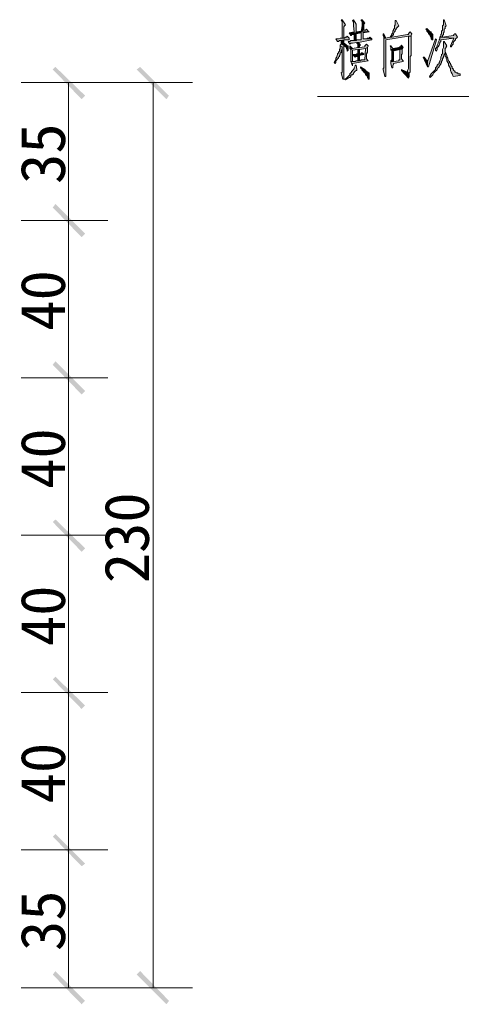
# Model space of a CAD drawing. Extents: x 566443 to 590371, y 3845226 to 3876576.
# Tile 125 of 221: x 586568 to 586590, y 3853918 to 3853966. Entities that reach past the tile are written whole.
import ezdxf

# ---------------------------------------------------------------- set-up
doc = ezdxf.new("R2010")
doc.units = 0
doc.layers.add('C00-00-00', color=7, linetype='CONTINUOUS')
doc.styles.get("Standard").update_dxf_attribs({"font": 'rs.shx', "bigfont": 'hztxt.shx'})

msp = doc.modelspace()

# ---------------------------------------------------------------- hatches: boundary and pattern name
at = {"layer": 'C00-00-00'}
h = msp.add_hatch(color=256, dxfattribs=at)
h.dxf.hatch_style = 2
h.paths.add_polyline_path([(586584.047, 3853965.502), (586584.004, 3853965.502), (586584.047, 3853965.417), (586584.047, 3853964.613), (586584.131, 3853964.613), (586584.131, 3853964.74), (586584.131, 3853964.782), (586584.131, 3853965.163), (586584.174, 3853965.205), (586584.216, 3853965.248)])
h = msp.add_hatch(color=256, dxfattribs=at)
h.dxf.hatch_style = 2
h.paths.add_polyline_path([(586584.597, 3853965.502), (586584.555, 3853965.459), (586584.597, 3853965.375), (586584.597, 3853965.205), (586584.639, 3853964.909), (586584.385, 3853964.867), (586584.978, 3853964.867), (586584.978, 3853964.528), (586584.766, 3853964.528), (586584.724, 3853964.486), (586584.47, 3853964.486), (586584.428, 3853964.443), (586584.343, 3853964.443), (586584.428, 3853964.316), (586584.47, 3853964.359), (586584.555, 3853964.359), (586584.766, 3853964.401), (586584.851, 3853964.401), (586585.486, 3853964.528), (586585.486, 3853964.57), (586585.063, 3853964.57), (586585.063, 3853964.867), (586585.359, 3853964.909), (586584.724, 3853964.909), (586584.724, 3853964.994), (586584.724, 3853965.29)])
h = msp.add_hatch(color=256, dxfattribs=at)
h.dxf.hatch_style = 2
h.paths.add_polyline_path([(586585.02, 3853965.502), (586584.978, 3853965.502), (586584.978, 3853965.459), (586585.02, 3853965.417), (586585.02, 3853965.205), (586584.978, 3853964.951), (586585.105, 3853964.994), (586585.105, 3853965.29), (586585.147, 3853965.332)])
h = msp.add_hatch(color=256, dxfattribs=at)
h.dxf.hatch_style = 2
h.paths.add_polyline_path([(586586.671, 3853965.459), (586586.629, 3853965.459), (586586.629, 3853965.417), (586586.629, 3853965.248), (586586.587, 3853965.205), (586586.587, 3853965.078), (586586.544, 3853965.036), (586586.544, 3853964.994), (586586.502, 3853964.951), (586586.502, 3853964.867), (586586.46, 3853964.824), (586586.46, 3853964.782), (586586.417, 3853964.697), (586586.375, 3853964.655), (586586.46, 3853964.655), (586586.46, 3853964.697), (586586.502, 3853964.74), (586586.544, 3853964.782), (586586.544, 3853964.824), (586586.587, 3853964.909), (586586.629, 3853964.951), (586586.629, 3853964.994), (586586.671, 3853965.036), (586586.671, 3853965.078), (586586.714, 3853965.121), (586586.756, 3853965.163), (586586.798, 3853965.205)])
h = msp.add_hatch(color=256, dxfattribs=at)
h.dxf.hatch_style = 2
h.paths.add_polyline_path([(586588.957, 3853965.502), (586588.957, 3853965.248), (586588.915, 3853965.205), (586588.915, 3853964.994), (586588.873, 3853964.951), (586588.873, 3853964.824), (586588.83, 3853964.782), (586588.83, 3853964.697), (586588.788, 3853964.655), (586588.915, 3853964.655), (586588.915, 3853964.697), (586588.915, 3853964.74), (586588.957, 3853964.782), (586588.957, 3853964.824), (586588.957, 3853964.867), (586589, 3853964.909), (586589, 3853965.036), (586589.042, 3853965.078), (586589.042, 3853965.163), (586589.084, 3853965.205), (586589, 3853965.502)])
h = msp.add_hatch(color=256, dxfattribs=at)
h.dxf.hatch_style = 2
h.paths.add_polyline_path([(586585.232, 3853965.036), (586585.19, 3853964.994), (586585.105, 3853964.994), (586584.978, 3853964.951), (586584.724, 3853964.909), (586585.359, 3853964.909), (586585.317, 3853964.951)])
h = msp.add_hatch(color=256, dxfattribs=at)
h.dxf.hatch_style = 2
h.paths.add_polyline_path([(586588.153, 3853965.078), (586588.111, 3853965.036), (586588.153, 3853964.994), (586588.153, 3853964.951), (586588.195, 3853964.909), (586588.238, 3853964.867), (586588.238, 3853964.824), (586588.28, 3853964.782), (586588.322, 3853964.74), (586588.322, 3853964.697), (586588.365, 3853964.613), (586588.365, 3853964.57), (586588.407, 3853964.528), (586588.449, 3853964.528), (586588.449, 3853964.57), (586588.449, 3853964.782), (586588.407, 3853964.824), (586588.365, 3853964.867), (586588.365, 3853964.909), (586588.322, 3853964.909), (586588.28, 3853964.951), (586588.238, 3853964.994), (586588.195, 3853965.036)])
h = msp.add_hatch(color=256, dxfattribs=at)
h.dxf.hatch_style = 2
h.paths.add_polyline_path([(586584.301, 3853964.697), (586584.258, 3853964.655), (586584.216, 3853964.655), (586584.174, 3853964.613), (586583.962, 3853964.613), (586583.877, 3853964.57), (586583.75, 3853964.57), (586583.835, 3853964.443), (586583.877, 3853964.443), (586583.92, 3853964.486), (586584.004, 3853964.486), (586584.131, 3853964.528), (586584.385, 3853964.528), (586584.385, 3853964.613)])
h = msp.add_hatch(color=256, dxfattribs=at)
h.dxf.hatch_style = 2
h.paths.add_polyline_path([(586584.131, 3853964.528), (586584.004, 3853964.486), (586584.004, 3853964.316), (586584.131, 3853964.274), (586584.174, 3853964.274), (586584.174, 3853964.232), (586584.216, 3853964.189), (586584.258, 3853964.147), (586584.258, 3853964.105), (586584.301, 3853964.02), (586584.301, 3853963.978), (586584.343, 3853964.02), (586584.343, 3853964.232), (586584.301, 3853964.232), (586584.258, 3853964.274), (586584.216, 3853964.316), (586584.131, 3853964.359), (586584.131, 3853964.443)])
h = msp.add_hatch(color=256, dxfattribs=at)
h.dxf.hatch_style = 2
h.paths.add_polyline_path([(586584.385, 3853964.867), (586584.47, 3853964.74), (586584.512, 3853964.74), (586584.512, 3853964.782), (586584.639, 3853964.782), (586584.724, 3853964.824), (586584.978, 3853964.867)])
h = msp.add_hatch(color=256, dxfattribs=at)
h.dxf.hatch_style = 2
h.paths.add_polyline_path([(586584.724, 3853964.824), (586584.639, 3853964.782), (586584.639, 3853964.486), (586584.724, 3853964.486)])
h = msp.add_hatch(color=256, dxfattribs=at)
h.dxf.hatch_style = 2
h.paths.add_polyline_path([(586585.401, 3853964.655), (586585.359, 3853964.613), (586585.274, 3853964.613), (586585.232, 3853964.57), (586585.063, 3853964.57), (586585.486, 3853964.57)])
h = msp.add_hatch(color=256, dxfattribs=at)
h.dxf.hatch_style = 2
h.paths.add_polyline_path([(586587.349, 3853964.909), (586587.306, 3853964.867), (586587.264, 3853964.824), (586587.264, 3853964.782), (586587.222, 3853964.782), (586586.46, 3853964.655), (586586.375, 3853964.655), (586586.163, 3853964.613), (586586.079, 3853964.613), (586586.079, 3853964.528), (586586.079, 3853963.554), (586586.079, 3853963.512), (586586.079, 3853963.173), (586586.036, 3853963.131), (586586.036, 3853963.089), (586586.121, 3853962.75), (586586.163, 3853962.75), (586586.163, 3853963.173), (586586.163, 3853964.528), (586587.264, 3853964.697), (586587.391, 3853964.697), (586587.391, 3853964.74), (586587.433, 3853964.824)])
h = msp.add_hatch(color=256, dxfattribs=at)
h.dxf.hatch_style = 2
h.paths.add_polyline_path([(586586.079, 3853964.824), (586586.036, 3853964.824), (586586.036, 3853964.74), (586586.079, 3853964.655), (586586.079, 3853964.613), (586586.163, 3853964.613)])
h = msp.add_hatch(color=256, dxfattribs=at)
h.dxf.hatch_style = 2
h.paths.add_polyline_path([(586587.391, 3853964.697), (586587.264, 3853964.697), (586587.264, 3853964.655), (586587.264, 3853963.258), (586587.264, 3853963.173), (586587.264, 3853963.131), (586587.222, 3853963.046), (586587.222, 3853962.962), (586587.306, 3853962.919), (586587.349, 3853962.962), (586587.349, 3853963.724), (586587.391, 3853963.766)])
h = msp.add_hatch(color=256, dxfattribs=at)
h.dxf.hatch_style = 2
h.paths.add_polyline_path([(586588.576, 3853964.57), (586588.195, 3853963.47), (586588.195, 3853963.216), (586588.238, 3853963.216), (586588.619, 3853964.528)])
h = msp.add_hatch(color=256, dxfattribs=at)
h.dxf.hatch_style = 2
h.paths.add_polyline_path([(586588.788, 3853964.655), (586588.788, 3853964.57), (586588.746, 3853964.528), (586588.746, 3853964.486), (586588.703, 3853964.401), (586588.703, 3853964.359), (586588.661, 3853964.274), (586588.661, 3853964.232), (586588.619, 3853964.147), (586588.576, 3853964.105), (586588.576, 3853964.02), (586588.619, 3853963.978), (586588.661, 3853964.062), (586588.661, 3853964.147), (586588.703, 3853964.189), (586588.746, 3853964.274), (586588.788, 3853964.359), (586588.788, 3853964.401), (586588.83, 3853964.443), (586588.83, 3853964.528), (586588.873, 3853964.528), (586589.465, 3853964.613)])
h = msp.add_hatch(color=256, dxfattribs=at)
h.dxf.hatch_style = 2
h.paths.add_polyline_path([(586589.55, 3853964.824), (586589.508, 3853964.824), (586589.465, 3853964.782), (586589.465, 3853964.74), (586589.423, 3853964.74), (586588.915, 3853964.655), (586588.788, 3853964.655), (586589.465, 3853964.613), (586589.296, 3853964.232), (586589.296, 3853964.189), (586589.338, 3853964.189), (586589.381, 3853964.274), (586589.423, 3853964.316), (586589.423, 3853964.401), (586589.465, 3853964.443), (586589.508, 3853964.486), (586589.55, 3853964.528), (586589.55, 3853964.57), (586589.592, 3853964.613), (586589.635, 3853964.655)])
h = msp.add_hatch(color=256, dxfattribs=at)
h.dxf.hatch_style = 2
h.paths.add_polyline_path([(586583.962, 3853964.232), (586583.962, 3853964.105), (586583.92, 3853964.062), (586583.92, 3853963.978), (586583.877, 3853963.935), (586583.877, 3853963.893), (586583.835, 3853963.851), (586583.835, 3853963.808), (586583.793, 3853963.724), (586583.793, 3853963.681), (586583.75, 3853963.639), (586583.75, 3853963.554), (586583.708, 3853963.512), (586583.666, 3853963.427), (586583.708, 3853963.385), (586583.75, 3853963.427), (586583.75, 3853963.512), (586583.793, 3853963.554), (586583.835, 3853963.597), (586583.877, 3853963.639), (586583.877, 3853963.681), (586583.92, 3853963.724), (586583.92, 3853963.766), (586583.962, 3853963.808), (586583.962, 3853963.893), (586584.004, 3853963.893), (586584.004, 3853964.02), (586584.047, 3853964.062), (586584.047, 3853964.189)])
h = msp.add_hatch(color=256, dxfattribs=at)
h.dxf.hatch_style = 2
h.paths.add_polyline_path([(586584.004, 3853964.316), (586583.962, 3853964.274), (586583.962, 3853964.232), (586584.047, 3853964.189), (586584.047, 3853962.962), (586584.004, 3853962.919), (586584.089, 3853962.623), (586584.131, 3853962.623), (586584.131, 3853963.004), (586584.131, 3853964.274)])
h = msp.add_hatch(color=256, dxfattribs=at)
h.dxf.hatch_style = 2
h.paths.add_polyline_path([(586584.428, 3853964.232), (586584.428, 3853964.105), (586584.47, 3853964.062), (586584.555, 3853964.105)])
h = msp.add_hatch(color=256, dxfattribs=at)
h.dxf.hatch_style = 2
h.paths.add_polyline_path([(586585.232, 3853964.316), (586585.19, 3853964.274), (586585.147, 3853964.232), (586585.147, 3853964.189), (586584.893, 3853964.147), (586584.809, 3853964.147), (586584.555, 3853964.105), (586584.47, 3853964.062), (586584.47, 3853963.47), (586584.555, 3853963.47), (586584.555, 3853963.766), (586584.555, 3853963.851), (586584.555, 3853964.02), (586584.809, 3853964.062), (586584.893, 3853964.062), (586585.19, 3853964.105), (586585.274, 3853964.147), (586585.317, 3853964.232)])
h = msp.add_hatch(color=256, dxfattribs=at)
h.dxf.hatch_style = 2
h.paths.add_polyline_path([(586585.274, 3853964.147), (586585.19, 3853964.105), (586585.147, 3853963.554), (586584.978, 3853963.554), (586584.936, 3853963.512), (586584.724, 3853963.512), (586584.682, 3853963.47), (586584.47, 3853963.47), (586584.555, 3853963.258), (586584.555, 3853963.385), (586585.317, 3853963.512), (586585.232, 3853963.597), (586585.232, 3853963.851), (586585.274, 3853963.935)])
h = msp.add_hatch(color=256, dxfattribs=at)
h.dxf.hatch_style = 2
h.paths.add_polyline_path([(586584.851, 3853964.401), (586584.766, 3853964.401), (586584.766, 3853964.359), (586584.809, 3853964.316), (586584.809, 3853964.147), (586584.893, 3853964.147), (586584.893, 3853964.232), (586584.936, 3853964.274)])
h = msp.add_hatch(color=256, dxfattribs=at)
h.dxf.hatch_style = 2
h.paths.add_polyline_path([(586584.893, 3853964.062), (586584.809, 3853964.062), (586584.809, 3853963.851), (586584.893, 3853963.851), (586584.893, 3853963.893)])
h = msp.add_hatch(color=256, dxfattribs=at)
h.dxf.hatch_style = 2
h.paths.add_polyline_path([(586586.417, 3853964.232), (586586.375, 3853964.232), (586586.417, 3853964.147), (586586.417, 3853964.062), (586586.841, 3853964.062), (586586.841, 3853963.554), (586586.798, 3853963.554), (586586.798, 3853963.512), (586586.544, 3853963.47), (586586.417, 3853963.47), (586586.417, 3853963.385), (586586.46, 3853963.173), (586586.502, 3853963.173), (586586.502, 3853963.216), (586586.502, 3853963.258), (586586.544, 3853963.343), (586586.544, 3853963.385), (586587.01, 3853963.47), (586587.01, 3853963.512), (586586.925, 3853963.597), (586586.925, 3853963.808), (586586.968, 3853963.851), (586586.968, 3853963.893), (586586.968, 3853963.935), (586586.968, 3853964.062), (586586.502, 3853964.105)])
h = msp.add_hatch(color=256, dxfattribs=at)
h.dxf.hatch_style = 2
h.paths.add_polyline_path([(586586.417, 3853964.062), (586586.417, 3853964.02), (586586.46, 3853964.02), (586586.46, 3853963.554), (586586.417, 3853963.512), (586586.417, 3853963.47), (586586.544, 3853963.47), (586586.544, 3853963.935), (586586.502, 3853963.978), (586586.841, 3853964.062)])
h = msp.add_hatch(color=256, dxfattribs=at)
h.dxf.hatch_style = 2
h.paths.add_polyline_path([(586586.925, 3853964.274), (586586.883, 3853964.189), (586586.841, 3853964.189), (586586.798, 3853964.147), (586586.502, 3853964.105), (586586.968, 3853964.062), (586587.01, 3853964.147)])
h = msp.add_hatch(color=256, dxfattribs=at)
h.dxf.hatch_style = 2
h.paths.add_polyline_path([(586588.957, 3853964.443), (586588.957, 3853964.147), (586588.915, 3853964.062), (586588.915, 3853963.851), (586588.873, 3853963.808), (586588.873, 3853963.766), (586588.83, 3853963.681), (586588.83, 3853963.597), (586588.788, 3853963.512), (586588.788, 3853963.47), (586588.746, 3853963.427), (586588.746, 3853963.385), (586588.703, 3853963.343), (586588.661, 3853963.3), (586588.661, 3853963.258), (586588.619, 3853963.216), (586588.576, 3853963.173), (586588.576, 3853963.089), (586588.534, 3853963.046), (586588.492, 3853963.004), (586588.449, 3853962.962), (586588.407, 3853962.919), (586588.365, 3853962.877), (586588.322, 3853962.792), (586588.28, 3853962.75), (586588.322, 3853962.708), (586588.365, 3853962.75), (586588.407, 3853962.792), (586588.449, 3853962.835), (586588.492, 3853962.919), (586588.534, 3853962.962), (586588.576, 3853963.004), (586588.619, 3853963.046), (586588.661, 3853963.089), (586588.661, 3853963.131), (586588.703, 3853963.173), (586588.746, 3853963.216), (586588.746, 3853963.258), (586588.788, 3853963.258), (586588.788, 3853963.3), (586588.83, 3853963.343), (586588.83, 3853963.385), (586588.873, 3853963.427), (586588.873, 3853963.47), (586588.915, 3853963.554), (586588.915, 3853963.597), (586588.957, 3853963.681), (586588.957, 3853963.724), (586589, 3853963.808), (586589, 3853963.851), (586589.084, 3853963.851), (586589.042, 3853963.935), (586589.042, 3853964.105), (586589.084, 3853964.147), (586589.084, 3853964.189), (586589.127, 3853964.232), (586589, 3853964.443)])
h = msp.add_hatch(color=256, dxfattribs=at)
h.dxf.hatch_style = 2
h.paths.add_polyline_path([(586585.02, 3853963.893), (586584.978, 3853963.893), (586584.978, 3853963.851), (586584.766, 3853963.851), (586584.724, 3853963.808), (586584.555, 3853963.808), (586584.682, 3853963.681), (586584.724, 3853963.724), (586584.809, 3853963.724), (586584.893, 3853963.766), (586585.105, 3853963.808), (586585.105, 3853963.851)])
h = msp.add_hatch(color=256, dxfattribs=at)
h.dxf.hatch_style = 2
h.paths.add_polyline_path([(586584.893, 3853963.766), (586584.809, 3853963.724), (586584.809, 3853963.512), (586584.893, 3853963.512)])
h = msp.add_hatch(color=256, dxfattribs=at)
h.dxf.hatch_style = 2
h.paths.add_polyline_path([(586588.026, 3853963.681), (586587.984, 3853963.681), (586588.195, 3853963.216), (586588.195, 3853963.47)])
h = msp.add_hatch(color=256, dxfattribs=at)
h.dxf.hatch_style = 2
h.paths.add_polyline_path([(586589.084, 3853963.851), (586589, 3853963.851), (586589, 3853963.808), (586589.042, 3853963.808), (586589.042, 3853963.766), (586589.042, 3853963.724), (586589.084, 3853963.681), (586589.084, 3853963.639), (586589.127, 3853963.554), (586589.127, 3853963.512), (586589.169, 3853963.427), (586589.211, 3853963.385), (586589.211, 3853963.3), (586589.254, 3853963.216), (586589.296, 3853963.131), (586589.296, 3853963.046), (586589.338, 3853962.962), (586589.381, 3853962.877), (586589.423, 3853962.75), (586589.762, 3853962.792), (586589.762, 3853962.877), (586589.719, 3853962.877), (586589.677, 3853962.877), (586589.635, 3853962.919), (586589.592, 3853962.919), (586589.55, 3853962.962), (586589.508, 3853962.962), (586589.508, 3853963.004), (586589.465, 3853963.046), (586589.423, 3853963.089), (586589.423, 3853963.131), (586589.381, 3853963.131), (586589.381, 3853963.216), (586589.338, 3853963.258), (586589.338, 3853963.3), (586589.296, 3853963.343), (586589.296, 3853963.385), (586589.254, 3853963.427), (586589.254, 3853963.47), (586589.211, 3853963.512), (586589.169, 3853963.597), (586589.169, 3853963.639), (586589.127, 3853963.724), (586589.127, 3853963.766)])
h = msp.add_hatch(color=256, dxfattribs=at)
h.dxf.hatch_style = 2
h.paths.add_polyline_path([(586571.601, 3853961.819), (586570.034, 3853963.089), (586570.161, 3853963.216)])
h = msp.add_hatch(color=256, dxfattribs=at)
h.dxf.hatch_style = 2
h.paths.add_polyline_path([(586571.431, 3853961.649), (586571.601, 3853961.819), (586570.034, 3853963.089)])
h = msp.add_hatch(color=256, dxfattribs=at)
h.dxf.hatch_style = 2
h.paths.add_polyline_path([(586575.665, 3853961.819), (586574.098, 3853963.089), (586574.268, 3853963.216)])
h = msp.add_hatch(color=256, dxfattribs=at)
h.dxf.hatch_style = 2
h.paths.add_polyline_path([(586575.538, 3853961.649), (586575.665, 3853961.819), (586574.098, 3853963.089)])
h = msp.add_hatch(color=256, dxfattribs=at)
h.dxf.hatch_style = 2
h.paths.add_polyline_path([(586584.682, 3853963.3), (586584.682, 3853963.258), (586584.639, 3853963.173), (586584.639, 3853963.131), (586584.597, 3853963.089), (586584.555, 3853963.046), (586584.555, 3853963.004), (586584.512, 3853963.004), (586584.512, 3853962.962), (586584.47, 3853962.919), (586584.428, 3853962.877), (586584.428, 3853962.835), (586584.385, 3853962.792), (586584.343, 3853962.75), (586584.301, 3853962.708), (586584.258, 3853962.665), (586584.174, 3853962.623), (586584.216, 3853962.581), (586584.258, 3853962.623), (586584.343, 3853962.665), (586584.385, 3853962.708), (586584.428, 3853962.708), (586584.47, 3853962.75), (586584.47, 3853962.792), (586584.512, 3853962.835), (586584.555, 3853962.835), (586584.597, 3853962.877), (586584.597, 3853962.919), (586584.639, 3853962.919), (586584.639, 3853962.962), (586584.682, 3853963.004), (586584.724, 3853963.046), (586584.766, 3853963.046), (586584.766, 3853963.089), (586584.724, 3853963.3)])
h = msp.add_hatch(color=256, dxfattribs=at)
h.dxf.hatch_style = 2
h.paths.add_polyline_path([(586584.936, 3853963.216), (586584.936, 3853963.173), (586584.978, 3853963.131), (586585.02, 3853963.089), (586585.02, 3853963.046), (586585.063, 3853963.004), (586585.105, 3853962.962), (586585.147, 3853962.919), (586585.19, 3853962.877), (586585.19, 3853962.835), (586585.232, 3853962.792), (586585.274, 3853962.75), (586585.274, 3853962.708), (586585.317, 3853962.665), (586585.317, 3853962.623), (586585.359, 3853962.623), (586585.359, 3853962.919), (586585.317, 3853962.919), (586585.317, 3853962.962), (586585.274, 3853962.962), (586585.232, 3853963.004), (586585.19, 3853963.046), (586585.147, 3853963.089), (586585.063, 3853963.131), (586585.02, 3853963.173)])
h = msp.add_hatch(color=256, dxfattribs=at)
h.dxf.hatch_style = 2
h.paths.add_polyline_path([(586586.925, 3853963.089), (586586.925, 3853963.046), (586587.264, 3853962.665), (586587.264, 3853962.708), (586587.306, 3853962.75), (586587.306, 3853962.919), (586587.222, 3853962.962)])
h = msp.add_hatch(color=256, dxfattribs=at)
h.dxf.hatch_style = 2
h.paths.add_polyline_path([(586571.601, 3853955.13), (586570.034, 3853956.4), (586570.161, 3853956.569)])
h = msp.add_hatch(color=256, dxfattribs=at)
h.dxf.hatch_style = 2
h.paths.add_polyline_path([(586570.161, 3853956.569), (586570.034, 3853956.4), (586571.601, 3853955.13)])
h = msp.add_hatch(color=256, dxfattribs=at)
h.dxf.hatch_style = 2
h.paths.add_polyline_path([(586571.431, 3853954.961), (586571.601, 3853955.13), (586570.034, 3853956.4)])
h = msp.add_hatch(color=256, dxfattribs=at)
h.dxf.hatch_style = 2
h.paths.add_polyline_path([(586570.034, 3853956.4), (586571.601, 3853955.13), (586571.431, 3853954.961)])
h = msp.add_hatch(color=256, dxfattribs=at)
h.dxf.hatch_style = 2
h.paths.add_polyline_path([(586571.601, 3853947.51), (586570.034, 3853948.78), (586570.161, 3853948.949)])
h = msp.add_hatch(color=256, dxfattribs=at)
h.dxf.hatch_style = 2
h.paths.add_polyline_path([(586570.161, 3853948.949), (586570.034, 3853948.78), (586571.601, 3853947.51)])
h = msp.add_hatch(color=256, dxfattribs=at)
h.dxf.hatch_style = 2
h.paths.add_polyline_path([(586571.431, 3853947.341), (586571.601, 3853947.51), (586570.034, 3853948.78)])
h = msp.add_hatch(color=256, dxfattribs=at)
h.dxf.hatch_style = 2
h.paths.add_polyline_path([(586570.034, 3853948.78), (586571.601, 3853947.51), (586571.431, 3853947.341)])
h = msp.add_hatch(color=256, dxfattribs=at)
h.dxf.hatch_style = 2
h.paths.add_polyline_path([(586571.601, 3853939.89), (586570.034, 3853941.16), (586570.161, 3853941.287)])
h = msp.add_hatch(color=256, dxfattribs=at)
h.dxf.hatch_style = 2
h.paths.add_polyline_path([(586570.161, 3853941.287), (586570.034, 3853941.16), (586571.601, 3853939.89)])
h = msp.add_hatch(color=256, dxfattribs=at)
h.dxf.hatch_style = 2
h.paths.add_polyline_path([(586571.431, 3853939.721), (586571.601, 3853939.89), (586570.034, 3853941.16)])
h = msp.add_hatch(color=256, dxfattribs=at)
h.dxf.hatch_style = 2
h.paths.add_polyline_path([(586570.034, 3853941.16), (586571.601, 3853939.89), (586571.431, 3853939.721)])
h = msp.add_hatch(color=256, dxfattribs=at)
h.dxf.hatch_style = 2
h.paths.add_polyline_path([(586571.601, 3853932.27), (586570.034, 3853933.54), (586570.161, 3853933.667)])
h = msp.add_hatch(color=256, dxfattribs=at)
h.dxf.hatch_style = 2
h.paths.add_polyline_path([(586570.161, 3853933.667), (586570.034, 3853933.54), (586571.601, 3853932.27)])
h = msp.add_hatch(color=256, dxfattribs=at)
h.dxf.hatch_style = 2
h.paths.add_polyline_path([(586571.431, 3853932.101), (586571.601, 3853932.27), (586570.034, 3853933.54)])
h = msp.add_hatch(color=256, dxfattribs=at)
h.dxf.hatch_style = 2
h.paths.add_polyline_path([(586570.034, 3853933.54), (586571.601, 3853932.27), (586571.431, 3853932.101)])
h = msp.add_hatch(color=256, dxfattribs=at)
h.dxf.hatch_style = 2
h.paths.add_polyline_path([(586570.161, 3853926.047), (586570.034, 3853925.92), (586571.601, 3853924.608)])
h = msp.add_hatch(color=256, dxfattribs=at)
h.dxf.hatch_style = 2
h.paths.add_polyline_path([(586571.601, 3853924.608), (586570.034, 3853925.92), (586570.161, 3853926.047)])
h = msp.add_hatch(color=256, dxfattribs=at)
h.dxf.hatch_style = 2
h.paths.add_polyline_path([(586570.034, 3853925.92), (586571.601, 3853924.608), (586571.431, 3853924.481)])
h = msp.add_hatch(color=256, dxfattribs=at)
h.dxf.hatch_style = 2
h.paths.add_polyline_path([(586571.431, 3853924.481), (586571.601, 3853924.608), (586570.034, 3853925.92)])
h = msp.add_hatch(color=256, dxfattribs=at)
h.dxf.hatch_style = 2
h.paths.add_polyline_path([(586570.161, 3853919.401), (586570.034, 3853919.231), (586571.601, 3853917.961)])
h = msp.add_hatch(color=256, dxfattribs=at)
h.dxf.hatch_style = 2
h.paths.add_polyline_path([(586570.034, 3853919.231), (586571.601, 3853917.961), (586571.431, 3853917.792)])
h = msp.add_hatch(color=256, dxfattribs=at)
h.dxf.hatch_style = 2
h.paths.add_polyline_path([(586574.268, 3853919.401), (586574.098, 3853919.231), (586575.665, 3853917.961)])
h = msp.add_hatch(color=256, dxfattribs=at)
h.dxf.hatch_style = 2
h.paths.add_polyline_path([(586574.098, 3853919.231), (586575.665, 3853917.961), (586575.538, 3853917.792)])

# ---------------------------------------------------------------- linework, layer by layer
at = {"layer": 'C00-00-00', "lineweight": 0}
for points in [[(586584.047, 3853965.502), (586584.004, 3853965.502), (586584.047, 3853965.417), (586584.047, 3853964.613), (586584.131, 3853964.613), (586584.131, 3853964.74), (586584.131, 3853964.782), (586584.131, 3853965.163), (586584.174, 3853965.205), (586584.216, 3853965.248)], [(586584.597, 3853965.502), (586584.555, 3853965.459), (586584.597, 3853965.375), (586584.597, 3853965.205), (586584.639, 3853964.909), (586584.385, 3853964.867), (586584.978, 3853964.867), (586584.978, 3853964.528), (586584.766, 3853964.528), (586584.724, 3853964.486), (586584.47, 3853964.486), (586584.428, 3853964.443), (586584.343, 3853964.443), (586584.428, 3853964.316), (586584.47, 3853964.359), (586584.555, 3853964.359), (586584.766, 3853964.401), (586584.851, 3853964.401), (586585.486, 3853964.528), (586585.486, 3853964.57), (586585.063, 3853964.57), (586585.063, 3853964.867), (586585.359, 3853964.909), (586584.724, 3853964.909), (586584.724, 3853964.994), (586584.724, 3853965.29)], [(586585.02, 3853965.502), (586584.978, 3853965.502), (586584.978, 3853965.459), (586585.02, 3853965.417), (586585.02, 3853965.205), (586584.978, 3853964.951), (586585.105, 3853964.994), (586585.105, 3853965.29), (586585.147, 3853965.332)], [(586586.671, 3853965.459), (586586.629, 3853965.459), (586586.629, 3853965.417), (586586.629, 3853965.248), (586586.587, 3853965.205), (586586.587, 3853965.078), (586586.544, 3853965.036), (586586.544, 3853964.994), (586586.502, 3853964.951), (586586.502, 3853964.867), (586586.46, 3853964.824), (586586.46, 3853964.782), (586586.417, 3853964.697), (586586.375, 3853964.655), (586586.46, 3853964.655), (586586.46, 3853964.697), (586586.502, 3853964.74), (586586.544, 3853964.782), (586586.544, 3853964.824), (586586.587, 3853964.909), (586586.629, 3853964.951), (586586.629, 3853964.994), (586586.671, 3853965.036), (586586.671, 3853965.078), (586586.714, 3853965.121), (586586.756, 3853965.163), (586586.798, 3853965.205)], [(586588.957, 3853965.502), (586588.957, 3853965.248), (586588.915, 3853965.205), (586588.915, 3853964.994), (586588.873, 3853964.951), (586588.873, 3853964.824), (586588.83, 3853964.782), (586588.83, 3853964.697), (586588.788, 3853964.655), (586588.915, 3853964.655), (586588.915, 3853964.697), (586588.915, 3853964.74), (586588.957, 3853964.782), (586588.957, 3853964.824), (586588.957, 3853964.867), (586589, 3853964.909), (586589, 3853965.036), (586589.042, 3853965.078), (586589.042, 3853965.163), (586589.084, 3853965.205), (586589, 3853965.502)], [(586585.232, 3853965.036), (586585.19, 3853964.994), (586585.105, 3853964.994), (586584.978, 3853964.951), (586584.724, 3853964.909), (586585.359, 3853964.909), (586585.317, 3853964.951)], [(586588.153, 3853965.078), (586588.111, 3853965.036), (586588.153, 3853964.994), (586588.153, 3853964.951), (586588.195, 3853964.909), (586588.238, 3853964.867), (586588.238, 3853964.824), (586588.28, 3853964.782), (586588.322, 3853964.74), (586588.322, 3853964.697), (586588.365, 3853964.613), (586588.365, 3853964.57), (586588.407, 3853964.528), (586588.449, 3853964.528), (586588.449, 3853964.57), (586588.449, 3853964.782), (586588.407, 3853964.824), (586588.365, 3853964.867), (586588.365, 3853964.909), (586588.322, 3853964.909), (586588.28, 3853964.951), (586588.238, 3853964.994), (586588.195, 3853965.036)], [(586584.301, 3853964.697), (586584.258, 3853964.655), (586584.216, 3853964.655), (586584.174, 3853964.613), (586583.962, 3853964.613), (586583.877, 3853964.57), (586583.75, 3853964.57), (586583.835, 3853964.443), (586583.877, 3853964.443), (586583.92, 3853964.486), (586584.004, 3853964.486), (586584.131, 3853964.528), (586584.385, 3853964.528), (586584.385, 3853964.613)], [(586584.131, 3853964.528), (586584.004, 3853964.486), (586584.004, 3853964.316), (586584.131, 3853964.274), (586584.174, 3853964.274), (586584.174, 3853964.232), (586584.216, 3853964.189), (586584.258, 3853964.147), (586584.258, 3853964.105), (586584.301, 3853964.02), (586584.301, 3853963.978), (586584.343, 3853964.02), (586584.343, 3853964.232), (586584.301, 3853964.232), (586584.258, 3853964.274), (586584.216, 3853964.316), (586584.131, 3853964.359), (586584.131, 3853964.443)], [(586584.385, 3853964.867), (586584.47, 3853964.74), (586584.512, 3853964.74), (586584.512, 3853964.782), (586584.639, 3853964.782), (586584.724, 3853964.824), (586584.978, 3853964.867)], [(586584.724, 3853964.824), (586584.639, 3853964.782), (586584.639, 3853964.486), (586584.724, 3853964.486)], [(586585.401, 3853964.655), (586585.359, 3853964.613), (586585.274, 3853964.613), (586585.232, 3853964.57), (586585.063, 3853964.57), (586585.486, 3853964.57)], [(586587.349, 3853964.909), (586587.306, 3853964.867), (586587.264, 3853964.824), (586587.264, 3853964.782), (586587.222, 3853964.782), (586586.46, 3853964.655), (586586.375, 3853964.655), (586586.163, 3853964.613), (586586.079, 3853964.613), (586586.079, 3853964.528), (586586.079, 3853963.554), (586586.079, 3853963.512), (586586.079, 3853963.173), (586586.036, 3853963.131), (586586.036, 3853963.089), (586586.121, 3853962.75), (586586.163, 3853962.75), (586586.163, 3853963.173), (586586.163, 3853964.528), (586587.264, 3853964.697), (586587.391, 3853964.697), (586587.391, 3853964.74), (586587.433, 3853964.824)], [(586586.079, 3853964.824), (586586.036, 3853964.824), (586586.036, 3853964.74), (586586.079, 3853964.655), (586586.079, 3853964.613), (586586.163, 3853964.613)], [(586587.391, 3853964.697), (586587.264, 3853964.697), (586587.264, 3853964.655), (586587.264, 3853963.258), (586587.264, 3853963.173), (586587.264, 3853963.131), (586587.222, 3853963.046), (586587.222, 3853962.962), (586587.306, 3853962.919), (586587.349, 3853962.962), (586587.349, 3853963.724), (586587.391, 3853963.766)], [(586588.576, 3853964.57), (586588.195, 3853963.47), (586588.195, 3853963.216), (586588.238, 3853963.216), (586588.619, 3853964.528)], [(586588.788, 3853964.655), (586588.788, 3853964.57), (586588.746, 3853964.528), (586588.746, 3853964.486), (586588.703, 3853964.401), (586588.703, 3853964.359), (586588.661, 3853964.274), (586588.661, 3853964.232), (586588.619, 3853964.147), (586588.576, 3853964.105), (586588.576, 3853964.02), (586588.619, 3853963.978), (586588.661, 3853964.062), (586588.661, 3853964.147), (586588.703, 3853964.189), (586588.746, 3853964.274), (586588.788, 3853964.359), (586588.788, 3853964.401), (586588.83, 3853964.443), (586588.83, 3853964.528), (586588.873, 3853964.528), (586589.465, 3853964.613)], [(586589.55, 3853964.824), (586589.508, 3853964.824), (586589.465, 3853964.782), (586589.465, 3853964.74), (586589.423, 3853964.74), (586588.915, 3853964.655), (586588.788, 3853964.655), (586589.465, 3853964.613), (586589.296, 3853964.232), (586589.296, 3853964.189), (586589.338, 3853964.189), (586589.381, 3853964.274), (586589.423, 3853964.316), (586589.423, 3853964.401), (586589.465, 3853964.443), (586589.508, 3853964.486), (586589.55, 3853964.528), (586589.55, 3853964.57), (586589.592, 3853964.613), (586589.635, 3853964.655)], [(586583.962, 3853964.232), (586583.962, 3853964.105), (586583.92, 3853964.062), (586583.92, 3853963.978), (586583.877, 3853963.935), (586583.877, 3853963.893), (586583.835, 3853963.851), (586583.835, 3853963.808), (586583.793, 3853963.724), (586583.793, 3853963.681), (586583.75, 3853963.639), (586583.75, 3853963.554), (586583.708, 3853963.512), (586583.666, 3853963.427), (586583.708, 3853963.385), (586583.75, 3853963.427), (586583.75, 3853963.512), (586583.793, 3853963.554), (586583.835, 3853963.597), (586583.877, 3853963.639), (586583.877, 3853963.681), (586583.92, 3853963.724), (586583.92, 3853963.766), (586583.962, 3853963.808), (586583.962, 3853963.893), (586584.004, 3853963.893), (586584.004, 3853964.02), (586584.047, 3853964.062), (586584.047, 3853964.189)], [(586584.004, 3853964.316), (586583.962, 3853964.274), (586583.962, 3853964.232), (586584.047, 3853964.189), (586584.047, 3853962.962), (586584.004, 3853962.919), (586584.089, 3853962.623), (586584.131, 3853962.623), (586584.131, 3853963.004), (586584.131, 3853964.274)], [(586584.428, 3853964.232), (586584.428, 3853964.105), (586584.47, 3853964.062), (586584.555, 3853964.105)], [(586585.232, 3853964.316), (586585.19, 3853964.274), (586585.147, 3853964.232), (586585.147, 3853964.189), (586584.893, 3853964.147), (586584.809, 3853964.147), (586584.555, 3853964.105), (586584.47, 3853964.062), (586584.47, 3853963.47), (586584.555, 3853963.47), (586584.555, 3853963.766), (586584.555, 3853963.851), (586584.555, 3853964.02), (586584.809, 3853964.062), (586584.893, 3853964.062), (586585.19, 3853964.105), (586585.274, 3853964.147), (586585.317, 3853964.232)], [(586585.274, 3853964.147), (586585.19, 3853964.105), (586585.147, 3853963.554), (586584.978, 3853963.554), (586584.936, 3853963.512), (586584.724, 3853963.512), (586584.682, 3853963.47), (586584.47, 3853963.47), (586584.555, 3853963.258), (586584.555, 3853963.385), (586585.317, 3853963.512), (586585.232, 3853963.597), (586585.232, 3853963.851), (586585.274, 3853963.935)], [(586584.851, 3853964.401), (586584.766, 3853964.401), (586584.766, 3853964.359), (586584.809, 3853964.316), (586584.809, 3853964.147), (586584.893, 3853964.147), (586584.893, 3853964.232), (586584.936, 3853964.274)], [(586584.893, 3853964.062), (586584.809, 3853964.062), (586584.809, 3853963.851), (586584.893, 3853963.851), (586584.893, 3853963.893)], [(586586.417, 3853964.232), (586586.375, 3853964.232), (586586.417, 3853964.147), (586586.417, 3853964.062), (586586.841, 3853964.062), (586586.841, 3853963.554), (586586.798, 3853963.554), (586586.798, 3853963.512), (586586.544, 3853963.47), (586586.417, 3853963.47), (586586.417, 3853963.385), (586586.46, 3853963.173), (586586.502, 3853963.173), (586586.502, 3853963.216), (586586.502, 3853963.258), (586586.544, 3853963.343), (586586.544, 3853963.385), (586587.01, 3853963.47), (586587.01, 3853963.512), (586586.925, 3853963.597), (586586.925, 3853963.808), (586586.968, 3853963.851), (586586.968, 3853963.893), (586586.968, 3853963.935), (586586.968, 3853964.062), (586586.502, 3853964.105)], [(586586.417, 3853964.062), (586586.417, 3853964.02), (586586.46, 3853964.02), (586586.46, 3853963.554), (586586.417, 3853963.512), (586586.417, 3853963.47), (586586.544, 3853963.47), (586586.544, 3853963.935), (586586.502, 3853963.978), (586586.841, 3853964.062)], [(586586.925, 3853964.274), (586586.883, 3853964.189), (586586.841, 3853964.189), (586586.798, 3853964.147), (586586.502, 3853964.105), (586586.968, 3853964.062), (586587.01, 3853964.147)], [(586588.957, 3853964.443), (586588.957, 3853964.147), (586588.915, 3853964.062), (586588.915, 3853963.851), (586588.873, 3853963.808), (586588.873, 3853963.766), (586588.83, 3853963.681), (586588.83, 3853963.597), (586588.788, 3853963.512), (586588.788, 3853963.47), (586588.746, 3853963.427), (586588.746, 3853963.385), (586588.703, 3853963.343), (586588.661, 3853963.3), (586588.661, 3853963.258), (586588.619, 3853963.216), (586588.576, 3853963.173), (586588.576, 3853963.089), (586588.534, 3853963.046), (586588.492, 3853963.004), (586588.449, 3853962.962), (586588.407, 3853962.919), (586588.365, 3853962.877), (586588.322, 3853962.792), (586588.28, 3853962.75), (586588.322, 3853962.708), (586588.365, 3853962.75), (586588.407, 3853962.792), (586588.449, 3853962.835), (586588.492, 3853962.919), (586588.534, 3853962.962), (586588.576, 3853963.004), (586588.619, 3853963.046), (586588.661, 3853963.089), (586588.661, 3853963.131), (586588.703, 3853963.173), (586588.746, 3853963.216), (586588.746, 3853963.258), (586588.788, 3853963.258), (586588.788, 3853963.3), (586588.83, 3853963.343), (586588.83, 3853963.385), (586588.873, 3853963.427), (586588.873, 3853963.47), (586588.915, 3853963.554), (586588.915, 3853963.597), (586588.957, 3853963.681), (586588.957, 3853963.724), (586589, 3853963.808), (586589, 3853963.851), (586589.084, 3853963.851), (586589.042, 3853963.935), (586589.042, 3853964.105), (586589.084, 3853964.147), (586589.084, 3853964.189), (586589.127, 3853964.232), (586589, 3853964.443)], [(586585.02, 3853963.893), (586584.978, 3853963.893), (586584.978, 3853963.851), (586584.766, 3853963.851), (586584.724, 3853963.808), (586584.555, 3853963.808), (586584.682, 3853963.681), (586584.724, 3853963.724), (586584.809, 3853963.724), (586584.893, 3853963.766), (586585.105, 3853963.808), (586585.105, 3853963.851)], [(586584.893, 3853963.766), (586584.809, 3853963.724), (586584.809, 3853963.512), (586584.893, 3853963.512)], [(586588.026, 3853963.681), (586587.984, 3853963.681), (586588.195, 3853963.216), (586588.195, 3853963.47)], [(586589.084, 3853963.851), (586589, 3853963.851), (586589, 3853963.808), (586589.042, 3853963.808), (586589.042, 3853963.766), (586589.042, 3853963.724), (586589.084, 3853963.681), (586589.084, 3853963.639), (586589.127, 3853963.554), (586589.127, 3853963.512), (586589.169, 3853963.427), (586589.211, 3853963.385), (586589.211, 3853963.3), (586589.254, 3853963.216), (586589.296, 3853963.131), (586589.296, 3853963.046), (586589.338, 3853962.962), (586589.381, 3853962.877), (586589.423, 3853962.75), (586589.762, 3853962.792), (586589.762, 3853962.877), (586589.719, 3853962.877), (586589.677, 3853962.877), (586589.635, 3853962.919), (586589.592, 3853962.919), (586589.55, 3853962.962), (586589.508, 3853962.962), (586589.508, 3853963.004), (586589.465, 3853963.046), (586589.423, 3853963.089), (586589.423, 3853963.131), (586589.381, 3853963.131), (586589.381, 3853963.216), (586589.338, 3853963.258), (586589.338, 3853963.3), (586589.296, 3853963.343), (586589.296, 3853963.385), (586589.254, 3853963.427), (586589.254, 3853963.47), (586589.211, 3853963.512), (586589.169, 3853963.597), (586589.169, 3853963.639), (586589.127, 3853963.724), (586589.127, 3853963.766)], [(586584.682, 3853963.3), (586584.682, 3853963.258), (586584.639, 3853963.173), (586584.639, 3853963.131), (586584.597, 3853963.089), (586584.555, 3853963.046), (586584.555, 3853963.004), (586584.512, 3853963.004), (586584.512, 3853962.962), (586584.47, 3853962.919), (586584.428, 3853962.877), (586584.428, 3853962.835), (586584.385, 3853962.792), (586584.343, 3853962.75), (586584.301, 3853962.708), (586584.258, 3853962.665), (586584.174, 3853962.623), (586584.216, 3853962.581), (586584.258, 3853962.623), (586584.343, 3853962.665), (586584.385, 3853962.708), (586584.428, 3853962.708), (586584.47, 3853962.75), (586584.47, 3853962.792), (586584.512, 3853962.835), (586584.555, 3853962.835), (586584.597, 3853962.877), (586584.597, 3853962.919), (586584.639, 3853962.919), (586584.639, 3853962.962), (586584.682, 3853963.004), (586584.724, 3853963.046), (586584.766, 3853963.046), (586584.766, 3853963.089), (586584.724, 3853963.3)], [(586584.936, 3853963.216), (586584.936, 3853963.173), (586584.978, 3853963.131), (586585.02, 3853963.089), (586585.02, 3853963.046), (586585.063, 3853963.004), (586585.105, 3853962.962), (586585.147, 3853962.919), (586585.19, 3853962.877), (586585.19, 3853962.835), (586585.232, 3853962.792), (586585.274, 3853962.75), (586585.274, 3853962.708), (586585.317, 3853962.665), (586585.317, 3853962.623), (586585.359, 3853962.623), (586585.359, 3853962.919), (586585.317, 3853962.919), (586585.317, 3853962.962), (586585.274, 3853962.962), (586585.232, 3853963.004), (586585.19, 3853963.046), (586585.147, 3853963.089), (586585.063, 3853963.131), (586585.02, 3853963.173)], [(586586.925, 3853963.089), (586586.925, 3853963.046), (586587.264, 3853962.665), (586587.264, 3853962.708), (586587.306, 3853962.75), (586587.306, 3853962.919), (586587.222, 3853962.962)]]:
    msp.add_lwpolyline(points, close=True, dxfattribs=at)
at = {"layer": 'C00-00-00', "lineweight": 9}
msp.add_lwpolyline([(586582.861, 3853961.776), (586630.952, 3853961.776)], dxfattribs=at)
at = {"layer": 'C00-00-00', "lineweight": 5}
for points in [[(586568.51, 3853962.454), (586568.51, 3853962.454), (586572.701, 3853962.454), (586572.701, 3853962.454)], [(586570.796, 3853955.765), (586570.796, 3853955.765), (586570.796, 3853962.454), (586570.796, 3853962.454)], [(586572.49, 3853962.454), (586572.49, 3853962.454), (586576.808, 3853962.454), (586576.808, 3853962.454)], [(586574.903, 3853918.596), (586574.903, 3853918.596), (586574.903, 3853962.454), (586574.903, 3853962.454)], [(586568.51, 3853955.765), (586568.51, 3853955.765), (586572.701, 3853955.765), (586572.701, 3853955.765)], [(586568.51, 3853955.765), (586568.51, 3853955.765), (586572.701, 3853955.765), (586572.701, 3853955.765)], [(586570.796, 3853948.145), (586570.796, 3853948.145), (586570.796, 3853955.765), (586570.796, 3853955.765)], [(586568.51, 3853948.145), (586568.51, 3853948.145), (586572.701, 3853948.145), (586572.701, 3853948.145)], [(586568.51, 3853948.145), (586568.51, 3853948.145), (586572.701, 3853948.145), (586572.701, 3853948.145)], [(586570.796, 3853940.525), (586570.796, 3853940.525), (586570.796, 3853948.145), (586570.796, 3853948.145)], [(586568.51, 3853940.525), (586568.51, 3853940.525), (586572.701, 3853940.525), (586572.701, 3853940.525)], [(586568.51, 3853940.525), (586568.51, 3853940.525), (586572.701, 3853940.525), (586572.701, 3853940.525)], [(586570.796, 3853932.905), (586570.796, 3853932.905), (586570.796, 3853940.525), (586570.796, 3853940.525)], [(586568.51, 3853932.905), (586568.51, 3853932.905), (586572.701, 3853932.905), (586572.701, 3853932.905)], [(586568.51, 3853932.905), (586568.51, 3853932.905), (586572.701, 3853932.905), (586572.701, 3853932.905)], [(586570.796, 3853925.285), (586570.796, 3853925.285), (586570.796, 3853932.905), (586570.796, 3853932.905)], [(586568.51, 3853925.285), (586568.51, 3853925.285), (586572.701, 3853925.285), (586572.701, 3853925.285)], [(586568.51, 3853925.285), (586568.51, 3853925.285), (586572.701, 3853925.285), (586572.701, 3853925.285)], [(586570.796, 3853925.285), (586570.796, 3853925.285), (586570.796, 3853918.596), (586570.796, 3853918.596)], [(586568.51, 3853918.596), (586568.51, 3853918.596), (586572.701, 3853918.596), (586572.701, 3853918.596)], [(586572.49, 3853918.596), (586572.49, 3853918.596), (586576.808, 3853918.596), (586576.808, 3853918.596)]]:
    msp.add_open_spline(points, degree=3, dxfattribs=at)

# ---------------------------------------------------------------- texts
at = {"layer": 'C00-00-00', "char_height": 2.15759, "attachment_point": 1, "rotation": 90}
for s, insert in [('{\\fFangSong|b0|i0|c0;35}', (586568.469, 3853957.543)), ('{\\fFangSong|b0|i0|c0;40}', (586568.469, 3853950.431)), ('{\\fFangSong|b0|i0|c0;40}', (586568.469, 3853942.769)), ('{\\fFangSong|b0|i0|c0;230}', (586572.533, 3853938.197)), ('{\\fFangSong|b0|i0|c0;40}', (586568.469, 3853935.149)), ('{\\fFangSong|b0|i0|c0;40}', (586568.469, 3853927.529)), ('{\\fFangSong|b0|i0|c0;35}', (586568.469, 3853920.374))]:
    msp.add_mtext(s, dxfattribs=dict(at, insert=insert))

doc.saveas('drawing.dxf')
